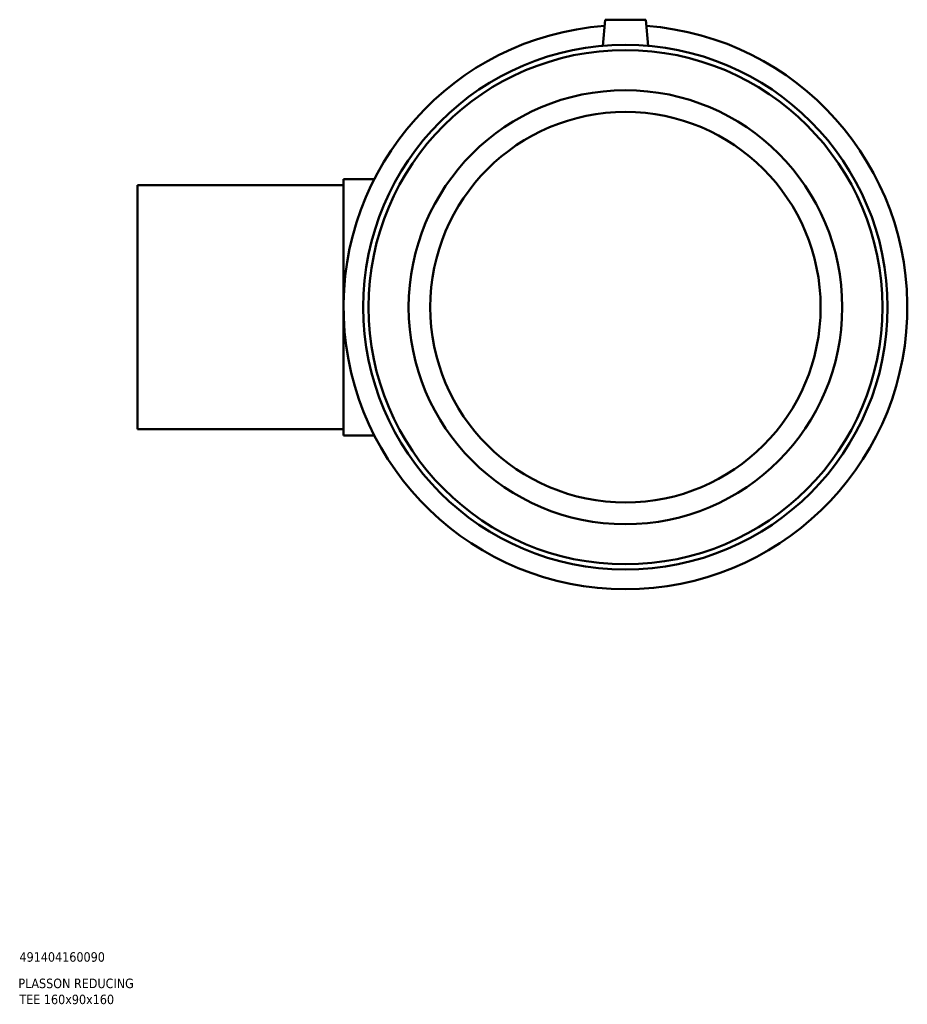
# Model space of a CAD drawing. Header units: millimetres. Extents: x -167 to 1376, y -219 to 1371.
# Tile 4 of 7: x 855 to 1183, y 76 to 439. Entities that reach past the tile are written whole.
import ezdxf

# ---------------------------------------------------------------- set-up
doc = ezdxf.new("R2010")
doc.units = ezdxf.units.MM
doc.layers.add('Title (ISO)', color=7, linetype='Continuous', lineweight=50)
doc.layers.add('Visible (ANSI)', color=7, linetype='Continuous', lineweight=50)
doc.styles.add('Note Text (ISO)', font='tahoma.ttf')

# ---------------------------------------------------------------- blocks, each defined once
blk = doc.blocks.new('Title Blocks ISO')
at = {"layer": 'Title (ISO)', "style": 'Note Text (ISO)'}
for tag, p in [('PART_NUMBER_001', (34.13, 72.12)), ('DESCRIPTION_001', (33.74, 62.38)), ('DESCRIPTION_002', (34.09, 56.47))]:
    blk.add_attdef(tag, p, '', height=3.5, dxfattribs=at)

msp = doc.modelspace()

# ---------------------------------------------------------------- linework, layer by layer
at = {"layer": 'Visible (ANSI)'}
for p, q in [((1071.214, 439.427), (1070.37, 429.787)), ((1071.214, 439.427), (1086.214, 439.427)), ((1086.214, 439.427), (1087.057, 429.787)), ((898.714, 378.427), (898.714, 288.427)), ((898.714, 378.427), (974.714, 378.427)), ((974.714, 286.177), (974.714, 380.677)), ((974.714, 380.677), (986.067, 380.677)), ((898.714, 288.427), (974.714, 288.427)), ((974.714, 286.177), (986.067, 286.177))]:
    msp.add_line(p, q, dxfattribs=at)
for radius in [96.72, 94.786, 80, 72]:
    msp.add_circle((1078.714, 333.427), radius, dxfattribs=at)
msp.add_arc((1078.714, 333.427), 104, 94.24595, 85.75405, dxfattribs=at)

# ---------------------------------------------------------------- block references
msp.add_blockref('Title Blocks ISO', (821, 20)).add_auto_attribs({'PART_NUMBER_001': '491404160090', 'DESCRIPTION_001': 'PLASSON REDUCING', 'DESCRIPTION_002': 'TEE 160x90x160'})

doc.saveas('drawing.dxf')
